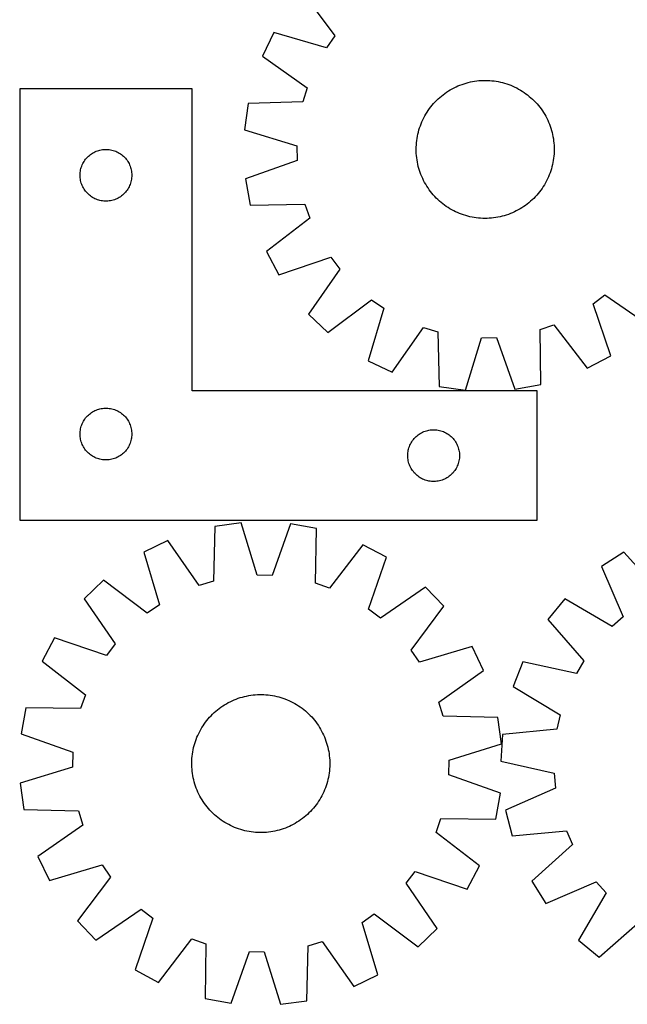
# Model space of a CAD drawing. Header units: millimetres. Extents: x 7 to 1493, y 7 to 2993.
# Tile 5 of 13: x 7 to 359, y 2113 to 2684. Entities that reach past the tile are written whole.
import ezdxf

# ---------------------------------------------------------------- set-up
doc = ezdxf.new("R2010")
doc.units = ezdxf.units.MM
doc.layers.add('CUT', color=7, linetype='CONTINUOUS', true_color=0x000000)

msp = doc.modelspace()

# ---------------------------------------------------------------- linework, layer by layer
at = {"layer": 'CUT'}
for p, q in [((170.256615, 2699.83161), (189.309099, 2674.41552)), ((153.957732, 2676.404868), (147.25452, 2662.555771)), ((184.412187, 2667.377081), (153.957732, 2676.404868)), ((189.309099, 2674.41552), (184.412187, 2667.377081)), ((147.25452, 2662.555771), (173.228513, 2644.271175)), ((269.057485, 2647.893496), (270.296023, 2648.105697)), ((270.296023, 2648.105697), (271.540616, 2648.27889)), ((271.540616, 2648.27889), (272.790035, 2648.412903)), ((272.790035, 2648.412903), (274.043046, 2648.507606)), ((274.043046, 2648.507606), (275.298414, 2648.562903)), ((275.298414, 2648.562903), (276.5549, 2648.578741)), ((276.5549, 2648.578741), (277.811263, 2648.555104)), ((277.811263, 2648.555104), (279.066264, 2648.492016)), ((279.066264, 2648.492016), (280.318663, 2648.389538)), ((280.318663, 2648.389538), (281.567226, 2648.247772)), ((281.567226, 2648.247772), (282.81072, 2648.066858)), ((282.81072, 2648.066858), (284.047918, 2647.846973)), ((106.538146, 2643.596497), (6.538146, 2643.596497)), ((6.538146, 2643.596497), (6.538146, 2393.596497)), ((106.538146, 2468.596497), (106.538146, 2643.596497)), ((173.228513, 2644.271175), (170.74627, 2636.063992)), ((254.050207, 2641.731774), (255.102606, 2642.418405)), ((255.102606, 2642.418405), (256.176054, 2643.071641)), ((256.176054, 2643.071641), (257.269491, 2643.690837)), ((257.269491, 2643.690837), (258.381837, 2644.275381)), ((258.381837, 2644.275381), (259.511996, 2644.824698)), ((259.511996, 2644.824698), (260.658851, 2645.338244)), ((260.658851, 2645.338244), (261.821271, 2645.815513)), ((261.821271, 2645.815513), (262.998109, 2646.256034)), ((262.998109, 2646.256034), (264.188204, 2646.659373)), ((264.188204, 2646.659373), (265.39038, 2647.02513)), ((265.39038, 2647.02513), (266.603452, 2647.352946)), ((266.603452, 2647.352946), (267.826223, 2647.642497)), ((267.826223, 2647.642497), (269.057485, 2647.893496)), ((284.047918, 2647.846973), (285.277598, 2647.588336)), ((285.277598, 2647.588336), (286.498547, 2647.291201)), ((286.498547, 2647.291201), (287.709561, 2646.955862)), ((287.709561, 2646.955862), (288.909444, 2646.58265)), ((288.909444, 2646.58265), (290.097013, 2646.171933)), ((290.097013, 2646.171933), (291.271094, 2645.724115)), ((291.271094, 2645.724115), (292.430529, 2645.23964)), ((292.430529, 2645.23964), (293.574175, 2644.718986)), ((293.574175, 2644.718986), (294.700902, 2644.162665)), ((294.700902, 2644.162665), (295.809599, 2643.571228)), ((295.809599, 2643.571228), (296.899171, 2642.945257)), ((296.899171, 2642.945257), (297.968544, 2642.285371)), ((297.968544, 2642.285371), (299.016661, 2641.592221)), ((247.357135, 2636.05118), (248.234405, 2636.950849)), ((248.234405, 2636.950849), (249.139502, 2637.822518)), ((249.139502, 2637.822518), (250.071532, 2638.665327)), ((250.071532, 2638.665327), (251.029575, 2639.478445)), ((251.029575, 2639.478445), (252.012686, 2640.261068)), ((252.012686, 2640.261068), (253.019895, 2641.012425)), ((253.019895, 2641.012425), (254.050207, 2641.731774)), ((299.016661, 2641.592221), (300.042488, 2640.86649)), ((300.042488, 2640.86649), (301.045014, 2640.108896)), ((301.045014, 2640.108896), (302.023248, 2639.320186)), ((302.023248, 2639.320186), (302.976226, 2638.501137)), ((302.976226, 2638.501137), (303.903007, 2637.652559)), ((303.903007, 2637.652559), (304.802675, 2636.775289)), ((304.802675, 2636.775289), (305.674344, 2635.870192)), ((138.992623, 2635.238984), (136.897095, 2619.996303)), ((170.74627, 2636.063992), (138.992623, 2635.238984)), ((242.724323, 2630.116717), (243.417474, 2631.164834)), ((243.417474, 2631.164834), (244.143204, 2632.190662)), ((244.143204, 2632.190662), (244.900798, 2633.193187)), ((244.900798, 2633.193187), (245.689509, 2634.171422)), ((245.689509, 2634.171422), (246.508557, 2635.124399)), ((246.508557, 2635.124399), (247.357135, 2636.05118)), ((305.674344, 2635.870192), (306.517154, 2634.938163)), ((306.517154, 2634.938163), (307.330271, 2633.98012)), ((307.330271, 2633.98012), (308.112895, 2632.997009)), ((308.112895, 2632.997009), (308.864252, 2631.9898)), ((308.864252, 2631.9898), (309.583601, 2630.959487)), ((309.583601, 2630.959487), (310.270232, 2629.907088)), ((239.770054, 2624.578703), (240.290709, 2625.722348)), ((240.290709, 2625.722348), (240.847029, 2626.849075)), ((240.847029, 2626.849075), (241.438467, 2627.957772)), ((241.438467, 2627.957772), (242.064437, 2629.047345)), ((242.064437, 2629.047345), (242.724323, 2630.116717)), ((310.270232, 2629.907088), (310.923468, 2628.83364)), ((310.923468, 2628.83364), (311.542664, 2627.740204)), ((311.542664, 2627.740204), (312.127208, 2626.627857)), ((312.127208, 2626.627857), (312.676524, 2625.497699)), ((312.676524, 2625.497699), (313.19007, 2624.350843)), ((136.897095, 2619.996303), (167.250081, 2610.633024)), ((237.718493, 2618.646721), (238.053832, 2619.857735)), ((238.053832, 2619.857735), (238.427044, 2621.057618)), ((238.427044, 2621.057618), (238.837762, 2622.245186)), ((238.837762, 2622.245186), (239.285579, 2623.419267)), ((239.285579, 2623.419267), (239.770054, 2624.578703)), ((313.19007, 2624.350843), (313.66734, 2623.188423)), ((313.66734, 2623.188423), (314.107861, 2622.011585)), ((314.107861, 2622.011585), (314.511199, 2620.82149)), ((314.511199, 2620.82149), (314.876957, 2619.619314)), ((314.876957, 2619.619314), (315.204773, 2618.406242)), ((236.620156, 2612.466837), (236.761922, 2613.7154)), ((236.761922, 2613.7154), (236.942837, 2614.958893)), ((236.942837, 2614.958893), (237.162721, 2616.196091)), ((237.162721, 2616.196091), (237.421358, 2617.425771)), ((237.421358, 2617.425771), (237.718493, 2618.646721)), ((315.204773, 2618.406242), (315.494323, 2617.183472)), ((315.494323, 2617.183472), (315.745323, 2615.95221)), ((315.745323, 2615.95221), (315.957524, 2614.713671)), ((315.957524, 2614.713671), (316.130716, 2613.469078)), ((52.345862, 2607.998745), (53.09283, 2608.195463)), ((53.09283, 2608.195463), (53.848935, 2608.353467)), ((53.848935, 2608.353467), (54.612171, 2608.472337)), ((54.612171, 2608.472337), (55.380514, 2608.55176)), ((55.380514, 2608.55176), (56.151927, 2608.591524)), ((56.151927, 2608.591524), (56.924365, 2608.591524)), ((56.924365, 2608.591524), (57.695778, 2608.55176)), ((57.695778, 2608.55176), (58.464121, 2608.472337)), ((58.464121, 2608.472337), (59.227357, 2608.353467)), ((59.227357, 2608.353467), (59.983462, 2608.195463)), ((59.983462, 2608.195463), (60.730431, 2607.998745)), ((167.250081, 2610.633024), (167.425487, 2602.060474)), ((236.430953, 2608.703073), (236.45459, 2609.959436)), ((236.446791, 2607.446588), (236.430953, 2608.703073)), ((236.45459, 2609.959436), (236.517678, 2611.214437)), ((236.517678, 2611.214437), (236.620156, 2612.466837)), ((316.130716, 2613.469078), (316.26473, 2612.21966)), ((316.26473, 2612.21966), (316.359432, 2610.966648)), ((316.359432, 2610.966648), (316.41473, 2609.71128)), ((316.430568, 2608.454794), (316.406931, 2607.198431)), ((316.41473, 2609.71128), (316.430568, 2608.454794)), ((44.312721, 2602.287814), (44.776349, 2602.90564)), ((44.776349, 2602.90564), (45.271167, 2603.498779)), ((45.271167, 2603.498779), (45.795863, 2604.06566)), ((45.795863, 2604.06566), (46.349046, 2604.604778)), ((46.349046, 2604.604778), (46.929248, 2605.114704)), ((46.929248, 2605.114704), (47.534932, 2605.594086)), ((47.534932, 2605.594086), (48.16449, 2606.041653)), ((48.16449, 2606.041653), (48.816254, 2606.456217)), ((48.816254, 2606.456217), (49.488495, 2606.836679)), ((49.488495, 2606.836679), (50.17943, 2607.182031)), ((50.17943, 2607.182031), (50.887228, 2607.491357)), ((50.887228, 2607.491357), (51.61001, 2607.763836)), ((51.61001, 2607.763836), (52.345862, 2607.998745)), ((60.730431, 2607.998745), (61.466282, 2607.763836)), ((61.466282, 2607.763836), (62.189064, 2607.491357)), ((62.189064, 2607.491357), (62.896862, 2607.182031)), ((62.896862, 2607.182031), (63.587797, 2606.836679)), ((63.587797, 2606.836679), (64.260038, 2606.456217)), ((64.260038, 2606.456217), (64.911802, 2606.041653)), ((64.911802, 2606.041653), (65.54136, 2605.594086)), ((65.54136, 2605.594086), (66.147044, 2605.114704)), ((66.147044, 2605.114704), (66.727246, 2604.604778)), ((66.727246, 2604.604778), (67.280429, 2604.06566)), ((67.280429, 2604.06566), (67.805125, 2603.498779)), ((67.805125, 2603.498779), (68.299943, 2602.90564)), ((68.299943, 2602.90564), (68.763571, 2602.287814)), ((236.502089, 2606.19122), (236.446791, 2607.446588)), ((236.596791, 2604.938208), (236.502089, 2606.19122)), ((236.730805, 2603.688789), (236.596791, 2604.938208)), ((236.903997, 2602.444197), (236.730805, 2603.688789)), ((237.116198, 2601.205658), (236.903997, 2602.444197)), ((316.099599, 2603.442468), (315.918684, 2602.198974)), ((316.241365, 2604.691031), (316.099599, 2603.442468)), ((316.343843, 2605.943431), (316.241365, 2604.691031)), ((316.406931, 2607.198431), (316.343843, 2605.943431)), ((41.716828, 2595.904856), (41.855311, 2596.664778)), ((41.855311, 2596.664778), (42.03273, 2597.416564)), ((42.03273, 2597.416564), (42.248615, 2598.15822)), ((42.248615, 2598.15822), (42.502394, 2598.887779)), ((42.502394, 2598.887779), (42.793393, 2599.603306)), ((42.793393, 2599.603306), (43.12084, 2600.302904)), ((43.12084, 2600.302904), (43.483867, 2600.984718)), ((43.483867, 2600.984718), (43.881513, 2601.64694)), ((43.881513, 2601.64694), (44.312721, 2602.287814)), ((68.763571, 2602.287814), (69.194779, 2601.64694)), ((69.194779, 2601.64694), (69.592425, 2600.984718)), ((69.592425, 2600.984718), (69.955452, 2600.302904)), ((69.955452, 2600.302904), (70.2829, 2599.603306)), ((70.2829, 2599.603306), (70.573898, 2598.887779)), ((70.573898, 2598.887779), (70.827677, 2598.15822)), ((70.827677, 2598.15822), (71.043562, 2597.416564)), ((71.043562, 2597.416564), (71.220981, 2596.664778)), ((71.220981, 2596.664778), (71.359465, 2595.904856)), ((167.425487, 2602.060474), (137.480915, 2591.463428)), ((237.367198, 2599.974396), (237.116198, 2601.205658)), ((237.656748, 2598.751626), (237.367198, 2599.974396)), ((237.984564, 2597.538554), (237.656748, 2598.751626)), ((238.350322, 2596.336377), (237.984564, 2597.538554)), ((314.807689, 2597.300133), (314.434477, 2596.10025)), ((315.143028, 2598.511147), (314.807689, 2597.300133)), ((315.440163, 2599.732096), (315.143028, 2598.511147)), ((315.6988, 2600.961777), (315.440163, 2599.732096)), ((315.918684, 2602.198974), (315.6988, 2600.961777)), ((41.538146, 2593.596497), (41.558035, 2594.368679)), ((41.558035, 2592.824316), (41.538146, 2593.596497)), ((41.558035, 2594.368679), (41.617648, 2595.138812)), ((41.617648, 2592.054182), (41.558035, 2592.824316)), ((41.617648, 2595.138812), (41.716828, 2595.904856)), ((41.716828, 2591.288139), (41.617648, 2592.054182)), ((41.855311, 2590.528216), (41.716828, 2591.288139)), ((71.359465, 2591.288139), (71.220981, 2590.528216)), ((71.359465, 2595.904856), (71.458644, 2595.138812)), ((71.458644, 2592.054182), (71.359465, 2591.288139)), ((71.458644, 2595.138812), (71.518257, 2594.368679)), ((71.518257, 2592.824316), (71.458644, 2592.054182)), ((71.518257, 2594.368679), (71.538146, 2593.596497)), ((71.538146, 2593.596497), (71.518257, 2592.824316)), ((137.480915, 2591.463428), (140.198198, 2576.319224)), ((238.75366, 2595.146283), (238.350322, 2596.336377)), ((239.194181, 2593.969445), (238.75366, 2595.146283)), ((239.671451, 2592.807024), (239.194181, 2593.969445)), ((240.184997, 2591.660169), (239.671451, 2592.807024)), ((240.734313, 2590.53001), (240.184997, 2591.660169)), ((312.570812, 2591.435519), (312.014492, 2590.308792)), ((313.091467, 2592.579165), (312.570812, 2591.435519)), ((313.575942, 2593.738601), (313.091467, 2592.579165)), ((314.023759, 2594.912682), (313.575942, 2593.738601)), ((314.434477, 2596.10025), (314.023759, 2594.912682)), ((42.03273, 2589.77643), (41.855311, 2590.528216)), ((42.248615, 2589.034775), (42.03273, 2589.77643)), ((42.502394, 2588.305216), (42.248615, 2589.034775)), ((42.793393, 2587.589689), (42.502394, 2588.305216)), ((43.12084, 2586.89009), (42.793393, 2587.589689)), ((43.483867, 2586.208276), (43.12084, 2586.89009)), ((43.881513, 2585.546054), (43.483867, 2586.208276)), ((44.312721, 2584.905181), (43.881513, 2585.546054)), ((69.194779, 2585.546054), (68.763571, 2584.905181)), ((69.592425, 2586.208276), (69.194779, 2585.546054)), ((69.955452, 2586.89009), (69.592425, 2586.208276)), ((70.2829, 2587.589689), (69.955452, 2586.89009)), ((70.573898, 2588.305216), (70.2829, 2587.589689)), ((70.827677, 2589.034775), (70.573898, 2588.305216)), ((71.043562, 2589.77643), (70.827677, 2589.034775)), ((71.220981, 2590.528216), (71.043562, 2589.77643)), ((241.318857, 2589.417664), (240.734313, 2590.53001)), ((241.938053, 2588.324227), (241.318857, 2589.417664)), ((242.591289, 2587.25078), (241.938053, 2588.324227)), ((243.27792, 2586.19838), (242.591289, 2587.25078)), ((243.997269, 2585.168068), (243.27792, 2586.19838)), ((309.444047, 2585.993034), (308.718317, 2584.967206)), ((310.137198, 2587.041151), (309.444047, 2585.993034)), ((310.797084, 2588.110523), (310.137198, 2587.041151)), ((311.423054, 2589.200095), (310.797084, 2588.110523)), ((312.014492, 2590.308792), (311.423054, 2589.200095)), ((44.776349, 2584.287355), (44.312721, 2584.905181)), ((45.271167, 2583.694215), (44.776349, 2584.287355)), ((45.795863, 2583.127335), (45.271167, 2583.694215)), ((46.349046, 2582.588217), (45.795863, 2583.127335)), ((46.929248, 2582.078291), (46.349046, 2582.588217)), ((47.534932, 2581.598909), (46.929248, 2582.078291)), ((48.16449, 2581.151342), (47.534932, 2581.598909)), ((48.816254, 2580.736778), (48.16449, 2581.151342)), ((49.488495, 2580.356315), (48.816254, 2580.736778)), ((50.17943, 2580.010963), (49.488495, 2580.356315)), ((50.887228, 2579.701638), (50.17943, 2580.010963)), ((51.61001, 2579.429159), (50.887228, 2579.701638)), ((62.189064, 2579.701638), (61.466282, 2579.429159)), ((62.896862, 2580.010963), (62.189064, 2579.701638)), ((63.587797, 2580.356315), (62.896862, 2580.010963)), ((64.260038, 2580.736778), (63.587797, 2580.356315)), ((64.911802, 2581.151342), (64.260038, 2580.736778)), ((65.54136, 2581.598909), (64.911802, 2581.151342)), ((66.147044, 2582.078291), (65.54136, 2581.598909)), ((66.727246, 2582.588217), (66.147044, 2582.078291)), ((67.280429, 2583.127335), (66.727246, 2582.588217)), ((67.805125, 2583.694215), (67.280429, 2583.127335)), ((68.299943, 2584.287355), (67.805125, 2583.694215)), ((68.763571, 2584.905181), (68.299943, 2584.287355)), ((244.748626, 2584.160859), (243.997269, 2585.168068)), ((245.53125, 2583.177748), (244.748626, 2584.160859)), ((246.344367, 2582.219705), (245.53125, 2583.177748)), ((247.187176, 2581.287675), (246.344367, 2582.219705)), ((248.058846, 2580.382579), (247.187176, 2581.287675)), ((248.958514, 2579.505309), (248.058846, 2580.382579)), ((249.885295, 2578.65673), (248.958514, 2579.505309)), ((304.627116, 2580.207019), (303.722019, 2579.33535)), ((305.504386, 2581.106688), (304.627116, 2580.207019)), ((306.352964, 2582.033468), (305.504386, 2581.106688)), ((307.172012, 2582.986446), (306.352964, 2582.033468)), ((307.960723, 2583.96468), (307.172012, 2582.986446)), ((308.718317, 2584.967206), (307.960723, 2583.96468)), ((52.345862, 2579.194249), (51.61001, 2579.429159)), ((53.09283, 2578.997532), (52.345862, 2579.194249)), ((53.848935, 2578.839528), (53.09283, 2578.997532)), ((54.612171, 2578.720657), (53.848935, 2578.839528)), ((55.380514, 2578.641234), (54.612171, 2578.720657)), ((56.151927, 2578.60147), (55.380514, 2578.641234)), ((56.924365, 2578.60147), (56.151927, 2578.60147)), ((57.695778, 2578.641234), (56.924365, 2578.60147)), ((58.464121, 2578.720657), (57.695778, 2578.641234)), ((59.227357, 2578.839528), (58.464121, 2578.720657)), ((59.983462, 2578.997532), (59.227357, 2578.839528)), ((60.730431, 2579.194249), (59.983462, 2578.997532)), ((61.466282, 2579.429159), (60.730431, 2579.194249)), ((140.198198, 2576.319224), (171.959015, 2576.793804)), ((171.959015, 2576.793804), (174.774899, 2568.695028)), ((250.838273, 2577.837682), (249.885295, 2578.65673)), ((251.816507, 2577.048972), (250.838273, 2577.837682)), ((252.819033, 2576.291377), (251.816507, 2577.048972)), ((253.84486, 2575.565647), (252.819033, 2576.291377)), ((254.892977, 2574.872497), (253.84486, 2575.565647)), ((255.96235, 2574.212611), (254.892977, 2574.872497)), ((257.051922, 2573.58664), (255.96235, 2574.212611)), ((296.685467, 2574.086226), (295.59203, 2573.467031)), ((297.758915, 2574.739462), (296.685467, 2574.086226)), ((298.811314, 2575.426093), (297.758915, 2574.739462)), ((299.841626, 2576.145443), (298.811314, 2575.426093)), ((300.848835, 2576.8968), (299.841626, 2576.145443)), ((301.831946, 2577.679423), (300.848835, 2576.8968)), ((302.789989, 2578.492541), (301.831946, 2577.679423)), ((303.722019, 2579.33535), (302.789989, 2578.492541)), ((174.774899, 2568.695028), (149.570587, 2549.363257)), ((258.160619, 2572.995203), (257.051922, 2573.58664)), ((259.287346, 2572.438882), (258.160619, 2572.995203)), ((260.430992, 2571.918227), (259.287346, 2572.438882)), ((261.590427, 2571.433752), (260.430992, 2571.918227)), ((262.764508, 2570.985935), (261.590427, 2571.433752)), ((263.952077, 2570.575218), (262.764508, 2570.985935)), ((265.15196, 2570.202005), (263.952077, 2570.575218)), ((266.362973, 2569.866666), (265.15196, 2570.202005)), ((267.583923, 2569.569532), (266.362973, 2569.866666)), ((268.813603, 2569.310894), (267.583923, 2569.569532)), ((270.050801, 2569.09101), (268.813603, 2569.310894)), ((271.294295, 2568.910096), (270.050801, 2569.09101)), ((272.542858, 2568.76833), (271.294295, 2568.910096)), ((273.795257, 2568.665852), (272.542858, 2568.76833)), ((275.050258, 2568.602763), (273.795257, 2568.665852)), ((276.306621, 2568.579126), (275.050258, 2568.602763)), ((277.563107, 2568.594965), (276.306621, 2568.579126)), ((278.818475, 2568.650262), (277.563107, 2568.594965)), ((280.071486, 2568.744964), (278.818475, 2568.650262)), ((281.320905, 2568.878978), (280.071486, 2568.744964)), ((282.565498, 2569.052171), (281.320905, 2568.878978)), ((283.804036, 2569.264372), (282.565498, 2569.052171)), ((285.035298, 2569.515371), (283.804036, 2569.264372)), ((286.258069, 2569.804922), (285.035298, 2569.515371)), ((287.471141, 2570.132738), (286.258069, 2569.804922)), ((288.673317, 2570.498495), (287.471141, 2570.132738)), ((289.863412, 2570.901834), (288.673317, 2570.498495)), ((291.04025, 2571.342355), (289.863412, 2570.901834)), ((292.20267, 2571.819624), (291.04025, 2571.342355)), ((293.349525, 2572.33317), (292.20267, 2571.819624)), ((294.479684, 2572.882486), (293.349525, 2572.33317)), ((295.59203, 2573.467031), (294.479684, 2572.882486)), ((149.570587, 2549.363257), (156.834693, 2535.799949)), ((156.834693, 2535.799949), (186.894372, 2546.065934)), ((186.894372, 2546.065934), (192.075096, 2539.233697)), ((192.075096, 2539.233697), (174.078216, 2513.059529)), ((338.94376, 2519.042545), (345.775997, 2524.223269)), ((345.775997, 2524.223269), (371.950166, 2506.22639)), ((185.178084, 2502.404789), (210.594174, 2521.457273)), ((210.594174, 2521.457273), (217.632613, 2516.560361)), ((349.209745, 2488.982866), (338.94376, 2519.042545)), ((174.078216, 2513.059529), (185.178084, 2502.404789)), ((217.632613, 2516.560361), (208.604826, 2486.105906)), ((222.453923, 2479.402694), (240.73852, 2505.376686)), ((240.73852, 2505.376686), (248.945702, 2502.894443)), ((308.21589, 2504.107189), (316.314666, 2506.923073)), ((316.314666, 2506.923073), (335.646438, 2481.71876)), ((248.945702, 2502.894443), (249.770711, 2471.140796)), ((308.690471, 2472.346371), (308.21589, 2504.107189)), ((265.013391, 2469.045269), (274.376671, 2499.398255)), ((274.376671, 2499.398255), (282.94922, 2499.57366)), ((282.94922, 2499.57366), (293.546267, 2469.629089)), ((335.646438, 2481.71876), (349.209745, 2488.982866)), ((208.604826, 2486.105906), (222.453923, 2479.402694)), ((249.770711, 2471.140796), (265.013391, 2469.045269)), ((293.546267, 2469.629089), (308.690471, 2472.346371)), ((306.538146, 2468.596497), (106.538146, 2468.596497)), ((306.538146, 2393.596497), (306.538146, 2468.596497)), ((45.271167, 2453.498779), (45.795863, 2454.06566)), ((45.795863, 2454.06566), (46.349046, 2454.604778)), ((46.349046, 2454.604778), (46.929248, 2455.114704)), ((46.929248, 2455.114704), (47.534932, 2455.594086)), ((47.534932, 2455.594086), (48.16449, 2456.041653)), ((48.16449, 2456.041653), (48.816254, 2456.456217)), ((48.816254, 2456.456217), (49.488495, 2456.836679)), ((49.488495, 2456.836679), (50.17943, 2457.182031)), ((50.17943, 2457.182031), (50.887228, 2457.491357)), ((50.887228, 2457.491357), (51.61001, 2457.763836)), ((51.61001, 2457.763836), (52.345862, 2457.998745)), ((52.345862, 2457.998745), (53.09283, 2458.195463)), ((53.09283, 2458.195463), (53.848935, 2458.353467)), ((53.848935, 2458.353467), (54.612171, 2458.472337)), ((54.612171, 2458.472337), (55.380514, 2458.55176)), ((55.380514, 2458.55176), (56.151927, 2458.591524)), ((56.151927, 2458.591524), (56.924365, 2458.591524)), ((56.924365, 2458.591524), (57.695778, 2458.55176)), ((57.695778, 2458.55176), (58.464121, 2458.472337)), ((58.464121, 2458.472337), (59.227357, 2458.353467)), ((59.227357, 2458.353467), (59.983462, 2458.195463)), ((59.983462, 2458.195463), (60.730431, 2457.998745)), ((60.730431, 2457.998745), (61.466282, 2457.763836)), ((61.466282, 2457.763836), (62.189064, 2457.491357)), ((62.189064, 2457.491357), (62.896862, 2457.182031)), ((62.896862, 2457.182031), (63.587797, 2456.836679)), ((63.587797, 2456.836679), (64.260038, 2456.456217)), ((64.260038, 2456.456217), (64.911802, 2456.041653)), ((64.911802, 2456.041653), (65.54136, 2455.594086)), ((65.54136, 2455.594086), (66.147044, 2455.114704)), ((66.147044, 2455.114704), (66.727246, 2454.604778)), ((66.727246, 2454.604778), (67.280429, 2454.06566)), ((67.280429, 2454.06566), (67.805125, 2453.498779)), ((42.248615, 2448.15822), (42.502394, 2448.887779)), ((42.502394, 2448.887779), (42.793393, 2449.603306)), ((42.793393, 2449.603306), (43.12084, 2450.302904)), ((43.12084, 2450.302904), (43.483867, 2450.984718)), ((43.483867, 2450.984718), (43.881513, 2451.64694)), ((43.881513, 2451.64694), (44.312721, 2452.287814)), ((44.312721, 2452.287814), (44.776349, 2452.90564)), ((44.776349, 2452.90564), (45.271167, 2453.498779)), ((67.805125, 2453.498779), (68.299943, 2452.90564)), ((68.299943, 2452.90564), (68.763571, 2452.287814)), ((68.763571, 2452.287814), (69.194779, 2451.64694)), ((69.194779, 2451.64694), (69.592425, 2450.984718)), ((69.592425, 2450.984718), (69.955452, 2450.302904)), ((69.955452, 2450.302904), (70.2829, 2449.603306)), ((70.2829, 2449.603306), (70.573898, 2448.887779)), ((70.573898, 2448.887779), (70.827677, 2448.15822)), ((41.538146, 2443.596497), (41.558035, 2444.368679)), ((41.558035, 2442.824316), (41.538146, 2443.596497)), ((41.558035, 2444.368679), (41.617648, 2445.138812)), ((41.617648, 2442.054182), (41.558035, 2442.824316)), ((41.617648, 2445.138812), (41.716828, 2445.904856)), ((41.716828, 2445.904856), (41.855311, 2446.664778)), ((41.855311, 2446.664778), (42.03273, 2447.416564)), ((42.03273, 2447.416564), (42.248615, 2448.15822)), ((70.827677, 2448.15822), (71.043562, 2447.416564)), ((71.043562, 2447.416564), (71.220981, 2446.664778)), ((71.220981, 2446.664778), (71.359465, 2445.904856)), ((71.359465, 2445.904856), (71.458644, 2445.138812)), ((71.458644, 2445.138812), (71.518257, 2444.368679)), ((71.518257, 2442.824316), (71.458644, 2442.054182)), ((71.518257, 2444.368679), (71.538146, 2443.596497)), ((71.538146, 2443.596497), (71.518257, 2442.824316)), ((236.349046, 2442.104778), (236.929248, 2442.614704)), ((236.929248, 2442.614704), (237.534932, 2443.094086)), ((237.534932, 2443.094086), (238.16449, 2443.541653)), ((238.16449, 2443.541653), (238.816254, 2443.956217)), ((238.816254, 2443.956217), (239.488495, 2444.336679)), ((239.488495, 2444.336679), (240.17943, 2444.682031)), ((240.17943, 2444.682031), (240.887228, 2444.991357)), ((240.887228, 2444.991357), (241.61001, 2445.263836)), ((241.61001, 2445.263836), (242.345862, 2445.498745)), ((242.345862, 2445.498745), (243.09283, 2445.695463)), ((243.09283, 2445.695463), (243.848935, 2445.853467)), ((243.848935, 2445.853467), (244.612171, 2445.972337)), ((244.612171, 2445.972337), (245.380514, 2446.05176)), ((245.380514, 2446.05176), (246.151927, 2446.091524)), ((246.151927, 2446.091524), (246.924365, 2446.091524)), ((246.924365, 2446.091524), (247.695778, 2446.05176)), ((247.695778, 2446.05176), (248.464121, 2445.972337)), ((248.464121, 2445.972337), (249.227357, 2445.853467)), ((249.227357, 2445.853467), (249.983462, 2445.695463)), ((249.983462, 2445.695463), (250.730431, 2445.498745)), ((250.730431, 2445.498745), (251.466282, 2445.263836)), ((251.466282, 2445.263836), (252.189064, 2444.991357)), ((252.189064, 2444.991357), (252.896862, 2444.682031)), ((252.896862, 2444.682031), (253.587797, 2444.336679)), ((253.587797, 2444.336679), (254.260038, 2443.956217)), ((254.260038, 2443.956217), (254.911802, 2443.541653)), ((254.911802, 2443.541653), (255.54136, 2443.094086)), ((255.54136, 2443.094086), (256.147044, 2442.614704)), ((256.147044, 2442.614704), (256.727246, 2442.104778)), ((41.716828, 2441.288139), (41.617648, 2442.054182)), ((41.855311, 2440.528216), (41.716828, 2441.288139)), ((42.03273, 2439.77643), (41.855311, 2440.528216)), ((42.248615, 2439.034775), (42.03273, 2439.77643)), ((42.502394, 2438.305216), (42.248615, 2439.034775)), ((42.793393, 2437.589689), (42.502394, 2438.305216)), ((43.12084, 2436.89009), (42.793393, 2437.589689)), ((43.483867, 2436.208276), (43.12084, 2436.89009)), ((69.955452, 2436.89009), (69.592425, 2436.208276)), ((70.2829, 2437.589689), (69.955452, 2436.89009)), ((70.573898, 2438.305216), (70.2829, 2437.589689)), ((70.827677, 2439.034775), (70.573898, 2438.305216)), ((71.043562, 2439.77643), (70.827677, 2439.034775)), ((71.220981, 2440.528216), (71.043562, 2439.77643)), ((71.359465, 2441.288139), (71.220981, 2440.528216)), ((71.458644, 2442.054182), (71.359465, 2441.288139)), ((232.502394, 2436.387779), (232.793393, 2437.103306)), ((232.793393, 2437.103306), (233.12084, 2437.802904)), ((233.12084, 2437.802904), (233.483867, 2438.484718)), ((233.483867, 2438.484718), (233.881513, 2439.14694)), ((233.881513, 2439.14694), (234.312721, 2439.787814)), ((234.312721, 2439.787814), (234.776349, 2440.40564)), ((234.776349, 2440.40564), (235.271167, 2440.998779)), ((235.271167, 2440.998779), (235.795863, 2441.56566)), ((235.795863, 2441.56566), (236.349046, 2442.104778)), ((256.727246, 2442.104778), (257.280429, 2441.56566)), ((257.280429, 2441.56566), (257.805125, 2440.998779)), ((257.805125, 2440.998779), (258.299943, 2440.40564)), ((258.299943, 2440.40564), (258.763571, 2439.787814)), ((258.763571, 2439.787814), (259.194779, 2439.14694)), ((259.194779, 2439.14694), (259.592425, 2438.484718)), ((259.592425, 2438.484718), (259.955452, 2437.802904)), ((259.955452, 2437.802904), (260.2829, 2437.103306)), ((260.2829, 2437.103306), (260.573898, 2436.387779)), ((43.881513, 2435.546054), (43.483867, 2436.208276)), ((44.312721, 2434.905181), (43.881513, 2435.546054)), ((44.776349, 2434.287355), (44.312721, 2434.905181)), ((45.271167, 2433.694215), (44.776349, 2434.287355)), ((45.795863, 2433.127335), (45.271167, 2433.694215)), ((46.349046, 2432.588217), (45.795863, 2433.127335)), ((46.929248, 2432.078291), (46.349046, 2432.588217)), ((47.534932, 2431.598909), (46.929248, 2432.078291)), ((48.16449, 2431.151342), (47.534932, 2431.598909)), ((48.816254, 2430.736778), (48.16449, 2431.151342)), ((64.911802, 2431.151342), (64.260038, 2430.736778)), ((65.54136, 2431.598909), (64.911802, 2431.151342)), ((66.147044, 2432.078291), (65.54136, 2431.598909)), ((66.727246, 2432.588217), (66.147044, 2432.078291)), ((67.280429, 2433.127335), (66.727246, 2432.588217)), ((67.805125, 2433.694215), (67.280429, 2433.127335)), ((68.299943, 2434.287355), (67.805125, 2433.694215)), ((68.763571, 2434.905181), (68.299943, 2434.287355)), ((69.194779, 2435.546054), (68.763571, 2434.905181)), ((69.592425, 2436.208276), (69.194779, 2435.546054)), ((231.538146, 2431.096497), (231.558035, 2431.868679)), ((231.558035, 2430.324316), (231.538146, 2431.096497)), ((231.558035, 2431.868679), (231.617648, 2432.638812)), ((231.617648, 2432.638812), (231.716828, 2433.404856)), ((231.716828, 2433.404856), (231.855311, 2434.164778)), ((231.855311, 2434.164778), (232.03273, 2434.916564)), ((232.03273, 2434.916564), (232.248615, 2435.65822)), ((232.248615, 2435.65822), (232.502394, 2436.387779)), ((260.573898, 2436.387779), (260.827677, 2435.65822)), ((260.827677, 2435.65822), (261.043562, 2434.916564)), ((261.043562, 2434.916564), (261.220981, 2434.164778)), ((261.220981, 2434.164778), (261.359465, 2433.404856)), ((261.359465, 2433.404856), (261.458644, 2432.638812)), ((261.458644, 2432.638812), (261.518257, 2431.868679)), ((261.518257, 2431.868679), (261.538146, 2431.096497)), ((261.538146, 2431.096497), (261.518257, 2430.324316)), ((49.488495, 2430.356315), (48.816254, 2430.736778)), ((50.17943, 2430.010963), (49.488495, 2430.356315)), ((50.887228, 2429.701638), (50.17943, 2430.010963)), ((51.61001, 2429.429159), (50.887228, 2429.701638)), ((52.345862, 2429.194249), (51.61001, 2429.429159)), ((53.09283, 2428.997532), (52.345862, 2429.194249)), ((53.848935, 2428.839528), (53.09283, 2428.997532)), ((54.612171, 2428.720657), (53.848935, 2428.839528)), ((55.380514, 2428.641234), (54.612171, 2428.720657)), ((56.151927, 2428.60147), (55.380514, 2428.641234)), ((56.924365, 2428.60147), (56.151927, 2428.60147)), ((57.695778, 2428.641234), (56.924365, 2428.60147)), ((58.464121, 2428.720657), (57.695778, 2428.641234)), ((59.227357, 2428.839528), (58.464121, 2428.720657)), ((59.983462, 2428.997532), (59.227357, 2428.839528)), ((60.730431, 2429.194249), (59.983462, 2428.997532)), ((61.466282, 2429.429159), (60.730431, 2429.194249)), ((62.189064, 2429.701638), (61.466282, 2429.429159)), ((62.896862, 2430.010963), (62.189064, 2429.701638)), ((63.587797, 2430.356315), (62.896862, 2430.010963)), ((64.260038, 2430.736778), (63.587797, 2430.356315)), ((231.617648, 2429.554182), (231.558035, 2430.324316)), ((231.716828, 2428.788139), (231.617648, 2429.554182)), ((231.855311, 2428.028216), (231.716828, 2428.788139)), ((232.03273, 2427.27643), (231.855311, 2428.028216)), ((232.248615, 2426.534775), (232.03273, 2427.27643)), ((232.502394, 2425.805216), (232.248615, 2426.534775)), ((232.793393, 2425.089689), (232.502394, 2425.805216)), ((260.573898, 2425.805216), (260.2829, 2425.089689)), ((260.827677, 2426.534775), (260.573898, 2425.805216)), ((261.043562, 2427.27643), (260.827677, 2426.534775)), ((261.220981, 2428.028216), (261.043562, 2427.27643)), ((261.359465, 2428.788139), (261.220981, 2428.028216)), ((261.458644, 2429.554182), (261.359465, 2428.788139)), ((261.518257, 2430.324316), (261.458644, 2429.554182)), ((233.12084, 2424.39009), (232.793393, 2425.089689)), ((233.483867, 2423.708276), (233.12084, 2424.39009)), ((233.881513, 2423.046054), (233.483867, 2423.708276)), ((234.312721, 2422.405181), (233.881513, 2423.046054)), ((234.776349, 2421.787355), (234.312721, 2422.405181)), ((235.271167, 2421.194215), (234.776349, 2421.787355)), ((235.795863, 2420.627335), (235.271167, 2421.194215)), ((236.349046, 2420.088217), (235.795863, 2420.627335)), ((236.929248, 2419.578291), (236.349046, 2420.088217)), ((256.727246, 2420.088217), (256.147044, 2419.578291)), ((257.280429, 2420.627335), (256.727246, 2420.088217)), ((257.805125, 2421.194215), (257.280429, 2420.627335)), ((258.299943, 2421.787355), (257.805125, 2421.194215)), ((258.763571, 2422.405181), (258.299943, 2421.787355)), ((259.194779, 2423.046054), (258.763571, 2422.405181)), ((259.592425, 2423.708276), (259.194779, 2423.046054)), ((259.955452, 2424.39009), (259.592425, 2423.708276)), ((260.2829, 2425.089689), (259.955452, 2424.39009)), ((237.534932, 2419.098909), (236.929248, 2419.578291)), ((238.16449, 2418.651342), (237.534932, 2419.098909)), ((238.816254, 2418.236778), (238.16449, 2418.651342)), ((239.488495, 2417.856315), (238.816254, 2418.236778)), ((240.17943, 2417.510963), (239.488495, 2417.856315)), ((240.887228, 2417.201638), (240.17943, 2417.510963)), ((241.61001, 2416.929159), (240.887228, 2417.201638)), ((242.345862, 2416.694249), (241.61001, 2416.929159)), ((243.09283, 2416.497532), (242.345862, 2416.694249)), ((243.848935, 2416.339528), (243.09283, 2416.497532)), ((244.612171, 2416.220657), (243.848935, 2416.339528)), ((245.380514, 2416.141234), (244.612171, 2416.220657)), ((246.151927, 2416.10147), (245.380514, 2416.141234)), ((246.924365, 2416.10147), (246.151927, 2416.10147)), ((247.695778, 2416.141234), (246.924365, 2416.10147)), ((248.464121, 2416.220657), (247.695778, 2416.141234)), ((249.227357, 2416.339528), (248.464121, 2416.220657)), ((249.983462, 2416.497532), (249.227357, 2416.339528)), ((250.730431, 2416.694249), (249.983462, 2416.497532)), ((251.466282, 2416.929159), (250.730431, 2416.694249)), ((252.189064, 2417.201638), (251.466282, 2416.929159)), ((252.896862, 2417.510963), (252.189064, 2417.201638)), ((253.587797, 2417.856315), (252.896862, 2417.510963)), ((254.260038, 2418.236778), (253.587797, 2417.856315)), ((254.911802, 2418.651342), (254.260038, 2418.236778)), ((255.54136, 2419.098909), (254.911802, 2418.651342)), ((256.147044, 2419.578291), (255.54136, 2419.098909)), ((6.538146, 2393.596497), (306.538146, 2393.596497)), ((134.947917, 2392.142595), (119.704598, 2390.051717)), ((144.301938, 2361.786754), (134.947917, 2392.142595)), ((163.480613, 2391.550072), (152.874434, 2361.608734)), ((178.623988, 2388.828171), (163.480613, 2391.550072)), ((119.704598, 2390.051717), (118.869904, 2358.298323)), ((178.13972, 2357.067499), (178.623988, 2388.828171)), ((92.385292, 2381.798151), (78.534151, 2375.099164)), ((110.661965, 2355.818583), (92.385292, 2381.798151)), ((78.534151, 2375.099164), (87.552648, 2344.641957)), ((205.577095, 2379.44756), (186.237636, 2354.249145)), ((219.138186, 2372.179318), (205.577095, 2379.44756)), ((356.889207, 2375.147687), (343.909139, 2366.886428)), ((378.057518, 2351.464838), (356.889207, 2375.147687)), ((208.863033, 2342.122771), (219.138186, 2372.179318)), ((343.909139, 2366.886428), (356.401505, 2337.68171)), ((55.102439, 2358.807427), (43.999322, 2348.156073)), ((80.512716, 2339.747192), (55.102439, 2358.807427)), ((118.869904, 2358.298323), (110.661965, 2355.818583)), ((152.874434, 2361.608734), (144.301938, 2361.786754)), ((186.237636, 2354.249145), (178.13972, 2357.067499)), ((241.873346, 2354.928859), (215.69369, 2336.939963)), ((252.5247, 2343.825742), (241.873346, 2354.928859)), ((43.999322, 2348.156073), (61.988217, 2321.976417)), ((322.526561, 2347.985339), (312.734652, 2336.117354)), ((349.977224, 2332.002979), (322.526561, 2347.985339)), ((87.552648, 2344.641957), (80.512716, 2339.747192)), ((215.69369, 2336.939963), (208.863033, 2342.122771)), ((233.464465, 2318.415464), (252.5247, 2343.825742)), ((312.734652, 2336.117354), (333.640353, 2312.20237)), ((356.401505, 2337.68171), (349.977224, 2332.002979)), ((26.748863, 2325.420913), (19.48062, 2311.859822)), ((56.805409, 2315.14576), (26.748863, 2325.420913)), ((61.988217, 2321.976417), (56.805409, 2315.14576)), ((238.35923, 2311.375532), (233.464465, 2318.415464)), ((268.816437, 2320.39403), (238.35923, 2311.375532)), ((275.515424, 2306.542889), (268.816437, 2320.39403)), ((19.48062, 2311.859822), (44.679035, 2292.520364)), ((298.23937, 2311.53377), (292.59412, 2297.220779)), ((329.285323, 2304.816364), (298.23937, 2311.53377)), ((333.640353, 2312.20237), (329.285323, 2304.816364)), ((249.535856, 2288.266215), (275.515424, 2306.542889)), ((292.59412, 2297.220779), (319.866759, 2280.936495)), ((44.679035, 2292.520364), (41.860681, 2284.422447)), ((127.506679, 2287.903561), (128.624704, 2288.47717)), ((128.624704, 2288.47717), (129.760195, 2289.015378)), ((129.760195, 2289.015378), (130.912031, 2289.517653)), ((130.912031, 2289.517653), (132.079075, 2289.983501)), ((132.079075, 2289.983501), (133.260177, 2290.412461)), ((133.260177, 2290.412461), (134.454169, 2290.80411)), ((134.454169, 2290.80411), (135.659874, 2291.158062)), ((135.659874, 2291.158062), (136.876102, 2291.473967)), ((136.876102, 2291.473967), (138.101653, 2291.751513)), ((138.101653, 2291.751513), (139.335317, 2291.990427)), ((139.335317, 2291.990427), (140.575877, 2292.190473)), ((140.575877, 2292.190473), (141.822108, 2292.351453)), ((141.822108, 2292.351453), (143.072781, 2292.473208)), ((143.072781, 2292.473208), (144.326661, 2292.555619)), ((144.326661, 2292.555619), (145.582511, 2292.598604)), ((145.582511, 2292.598604), (146.839092, 2292.602121)), ((146.839092, 2292.602121), (148.095162, 2292.566165)), ((148.095162, 2292.566165), (149.349484, 2292.490774)), ((149.349484, 2292.490774), (150.600819, 2292.37602)), ((150.600819, 2292.37602), (151.847931, 2292.222017)), ((151.847931, 2292.222017), (153.089591, 2292.028918)), ((153.089591, 2292.028918), (154.324573, 2291.796913)), ((154.324573, 2291.796913), (155.551658, 2291.52623)), ((155.551658, 2291.52623), (156.769636, 2291.217137)), ((156.769636, 2291.217137), (157.977303, 2290.869939)), ((157.977303, 2290.869939), (159.173469, 2290.484979)), ((159.173469, 2290.484979), (160.356952, 2290.062636)), ((160.356952, 2290.062636), (161.526586, 2289.603328)), ((161.526586, 2289.603328), (162.681215, 2289.107507)), ((162.681215, 2289.107507), (163.8197, 2288.575663)), ((163.8197, 2288.575663), (164.940918, 2288.00832)), ((10.10001, 2284.906715), (7.378108, 2269.76334)), ((41.860681, 2284.422447), (10.10001, 2284.906715)), ((119.319538, 2282.115245), (120.259787, 2282.948875)), ((120.259787, 2282.948875), (121.225758, 2283.752559)), ((121.225758, 2283.752559), (122.216496, 2284.525504)), ((122.216496, 2284.525504), (123.231024, 2285.266949)), ((123.231024, 2285.266949), (124.26834, 2285.97616)), ((124.26834, 2285.97616), (125.327422, 2286.652439)), ((125.327422, 2286.652439), (126.407224, 2287.295117)), ((126.407224, 2287.295117), (127.506679, 2287.903561)), ((164.940918, 2288.00832), (166.043762, 2287.40604)), ((166.043762, 2287.40604), (167.127144, 2286.769415)), ((167.127144, 2286.769415), (168.189994, 2286.099075)), ((168.189994, 2286.099075), (169.231264, 2285.39568)), ((169.231264, 2285.39568), (170.249926, 2284.659925)), ((170.249926, 2284.659925), (171.244974, 2283.892537)), ((171.244974, 2283.892537), (172.215428, 2283.094272)), ((172.215428, 2283.094272), (173.160328, 2282.265918)), ((252.015596, 2280.058276), (249.535856, 2288.266215)), ((114.268255, 2276.532653), (115.035643, 2277.527701)), ((115.035643, 2277.527701), (115.833908, 2278.498155)), ((115.833908, 2278.498155), (116.662262, 2279.443055)), ((116.662262, 2279.443055), (117.519887, 2280.36147)), ((117.519887, 2280.36147), (118.405937, 2281.252493)), ((118.405937, 2281.252493), (119.319538, 2282.115245)), ((173.160328, 2282.265918), (174.078743, 2281.408293)), ((174.078743, 2281.408293), (174.969766, 2280.522243)), ((174.969766, 2280.522243), (175.832518, 2279.608643)), ((175.832518, 2279.608643), (176.666147, 2278.668393)), ((176.666147, 2278.668393), (177.469832, 2277.702423)), ((177.469832, 2277.702423), (178.242777, 2276.711685)), ((283.76899, 2279.223583), (252.015596, 2280.058276)), ((285.859868, 2263.980264), (283.76899, 2279.223583)), ((319.866759, 2280.936495), (318.007281, 2272.566207)), ((110.91986, 2271.223645), (111.522141, 2272.326489)), ((111.522141, 2272.326489), (112.158766, 2273.409871)), ((112.158766, 2273.409871), (112.829106, 2274.472721)), ((112.829106, 2274.472721), (113.5325, 2275.513991)), ((113.5325, 2275.513991), (114.268255, 2276.532653)), ((178.242777, 2276.711685), (178.984222, 2275.697157)), ((178.984222, 2275.697157), (179.693433, 2274.65984)), ((179.693433, 2274.65984), (180.369712, 2273.600758)), ((180.369712, 2273.600758), (181.01239, 2272.520957)), ((181.01239, 2272.520957), (181.620834, 2271.421501)), ((181.620834, 2271.421501), (182.194443, 2270.303476)), ((318.007281, 2272.566207), (286.405032, 2269.361112)), ((7.378108, 2269.76334), (37.319446, 2259.157161)), ((108.443201, 2265.456196), (108.865544, 2266.639679)), ((108.865544, 2266.639679), (109.324853, 2267.809313)), ((109.324853, 2267.809313), (109.820674, 2268.963942)), ((109.820674, 2268.963942), (110.352518, 2270.102427)), ((110.352518, 2270.102427), (110.91986, 2271.223645)), ((182.194443, 2270.303476), (182.73265, 2269.167985)), ((182.73265, 2269.167985), (183.234926, 2268.016149)), ((183.234926, 2268.016149), (183.700774, 2266.849105)), ((183.700774, 2266.849105), (184.129734, 2265.668004)), ((184.129734, 2265.668004), (184.521383, 2264.474011)), ((286.405032, 2269.361112), (285.459039, 2254.004171)), ((106.899262, 2259.372319), (107.131268, 2260.607301)), ((107.131268, 2260.607301), (107.40195, 2261.834386)), ((107.40195, 2261.834386), (107.711043, 2263.052363)), ((107.711043, 2263.052363), (108.058241, 2264.26003)), ((108.058241, 2264.26003), (108.443201, 2265.456196)), ((184.521383, 2264.474011), (184.875335, 2263.268306)), ((184.875335, 2263.268306), (185.191239, 2262.052078)), ((185.191239, 2262.052078), (185.468786, 2260.826527)), ((185.468786, 2260.826527), (185.7077, 2259.592863)), ((255.504027, 2254.626242), (285.859868, 2263.980264)), ((37.319446, 2259.157161), (37.141426, 2250.584665)), ((106.32606, 2253.121819), (106.362015, 2254.37789)), ((106.362015, 2254.37789), (106.437407, 2255.632211)), ((106.437407, 2255.632211), (106.552161, 2256.883546)), ((106.552161, 2256.883546), (106.706163, 2258.130659)), ((106.706163, 2258.130659), (106.899262, 2259.372319)), ((185.7077, 2259.592863), (185.907746, 2258.352303)), ((185.907746, 2258.352303), (186.068726, 2257.106072)), ((186.068726, 2257.106072), (186.190481, 2255.855399)), ((186.190481, 2255.855399), (186.272892, 2254.601519)), ((186.272892, 2254.601519), (186.315877, 2253.345669)), ((255.326007, 2246.053747), (255.504027, 2254.626242)), ((37.141426, 2250.584665), (6.785586, 2241.230644)), ((106.329576, 2251.865238), (106.32606, 2253.121819)), ((106.372561, 2250.609388), (106.329576, 2251.865238)), ((106.454972, 2249.355508), (106.372561, 2250.609388)), ((106.576728, 2248.104835), (106.454972, 2249.355508)), ((186.208046, 2249.578696), (186.093293, 2248.327362)), ((186.283438, 2250.833018), (186.208046, 2249.578696)), ((186.319394, 2252.089089), (186.283438, 2250.833018)), ((186.315877, 2253.345669), (186.319394, 2252.089089)), ((285.459039, 2254.004171), (316.42898, 2246.944605)), ((106.737708, 2246.858604), (106.576728, 2248.104835)), ((106.937753, 2245.618044), (106.737708, 2246.858604)), ((107.176667, 2244.38438), (106.937753, 2245.618044)), ((107.454214, 2243.15883), (107.176667, 2244.38438)), ((107.770119, 2241.942601), (107.454214, 2243.15883)), ((185.243503, 2243.376522), (184.93441, 2242.158545)), ((185.514186, 2244.603607), (185.243503, 2243.376522)), ((185.746191, 2245.838589), (185.514186, 2244.603607)), ((185.93929, 2247.080249), (185.746191, 2245.838589)), ((186.093293, 2248.327362), (185.93929, 2247.080249)), ((285.267345, 2235.447568), (255.326007, 2246.053747)), ((316.42898, 2246.944605), (317.247073, 2238.409379)), ((6.785586, 2241.230644), (8.876464, 2225.987325)), ((108.12407, 2240.736896), (107.770119, 2241.942601)), ((108.51572, 2239.542904), (108.12407, 2240.736896)), ((108.94468, 2238.361803), (108.51572, 2239.542904)), ((109.410527, 2237.194758), (108.94468, 2238.361803)), ((109.912803, 2236.042922), (109.410527, 2237.194758)), ((183.3206, 2237.401595), (182.82478, 2236.246966)), ((183.779909, 2238.571228), (183.3206, 2237.401595)), ((184.202252, 2239.754712), (183.779909, 2238.571228)), ((184.587212, 2240.950878), (184.202252, 2239.754712)), ((184.93441, 2242.158545), (184.587212, 2240.950878)), ((317.247073, 2238.409379), (288.181977, 2225.595521)), ((110.451011, 2234.907431), (109.912803, 2236.042922)), ((111.02462, 2233.789407), (110.451011, 2234.907431)), ((111.633063, 2232.689951), (111.02462, 2233.789407)), ((112.275742, 2231.610149), (111.633063, 2232.689951)), ((112.95202, 2230.551068), (112.275742, 2231.610149)), ((180.486688, 2231.801037), (179.816347, 2230.738187)), ((181.123312, 2232.884419), (180.486688, 2231.801037)), ((181.725593, 2233.987263), (181.123312, 2232.884419)), ((182.292935, 2235.10848), (181.725593, 2233.987263)), ((182.82478, 2236.246966), (182.292935, 2235.10848)), ((282.545443, 2220.304193), (285.267345, 2235.447568)), ((8.876464, 2225.987325), (40.629858, 2225.152631)), ((113.661232, 2229.513751), (112.95202, 2230.551068)), ((114.402676, 2228.499223), (113.661232, 2229.513751)), ((115.175622, 2227.508485), (114.402676, 2228.499223)), ((115.979306, 2226.542514), (115.175622, 2227.508485)), ((116.812935, 2225.602265), (115.979306, 2226.542514)), ((175.983191, 2225.767852), (175.125566, 2224.849437)), ((176.811545, 2226.712753), (175.983191, 2225.767852)), ((177.60981, 2227.683206), (176.811545, 2226.712753)), ((178.377198, 2228.678255), (177.60981, 2227.683206)), ((179.112953, 2229.696917), (178.377198, 2228.678255)), ((179.816347, 2230.738187), (179.112953, 2229.696917)), ((40.629858, 2225.152631), (43.109597, 2216.944692)), ((117.675687, 2224.688665), (116.812935, 2225.602265)), ((118.56671, 2223.802615), (117.675687, 2224.688665)), ((119.485125, 2222.944989), (118.56671, 2223.802615)), ((120.430026, 2222.116636), (119.485125, 2222.944989)), ((121.400479, 2221.318371), (120.430026, 2222.116636)), ((122.395528, 2220.550982), (121.400479, 2221.318371)), ((123.41419, 2219.815228), (122.395528, 2220.550982)), ((169.41443, 2219.943959), (168.377113, 2219.234747)), ((170.428958, 2220.685403), (169.41443, 2219.943959)), ((171.419696, 2221.458349), (170.428958, 2220.685403)), ((172.385666, 2222.262033), (171.419696, 2221.458349)), ((173.325915, 2223.095662), (172.385666, 2222.262033)), ((174.239516, 2223.958414), (173.325915, 2223.095662)), ((175.125566, 2224.849437), (174.239516, 2223.958414)), ((247.966418, 2212.690544), (250.784772, 2220.788461)), ((250.784772, 2220.788461), (282.545443, 2220.304193)), ((288.181977, 2225.595521), (292.027839, 2210.697874)), ((43.109597, 2216.944692), (17.130029, 2198.668019)), ((124.455459, 2219.111833), (123.41419, 2219.815228)), ((125.51831, 2218.441493), (124.455459, 2219.111833)), ((126.601691, 2217.804868), (125.51831, 2218.441493)), ((127.704535, 2217.202587), (126.601691, 2217.804868)), ((128.825753, 2216.635245), (127.704535, 2217.202587)), ((129.964238, 2216.103401), (128.825753, 2216.635245)), ((131.118868, 2215.60758), (129.964238, 2216.103401)), ((132.288501, 2215.148271), (131.118868, 2215.60758)), ((133.471985, 2214.725929), (132.288501, 2215.148271)), ((134.66815, 2214.340968), (133.471985, 2214.725929)), ((135.875818, 2213.99377), (134.66815, 2214.340968)), ((158.191284, 2214.406798), (156.985579, 2214.052846)), ((159.385277, 2214.798447), (158.191284, 2214.406798)), ((160.566378, 2215.227407), (159.385277, 2214.798447)), ((161.733422, 2215.693255), (160.566378, 2215.227407)), ((162.885258, 2216.19553), (161.733422, 2215.693255)), ((164.020749, 2216.733738), (162.885258, 2216.19553)), ((165.138774, 2217.307347), (164.020749, 2216.733738)), ((166.23823, 2217.915791), (165.138774, 2217.307347)), ((167.318031, 2218.558469), (166.23823, 2217.915791)), ((168.377113, 2219.234747), (167.318031, 2218.558469)), ((137.093795, 2213.684678), (135.875818, 2213.99377)), ((138.32088, 2213.413995), (137.093795, 2213.684678)), ((139.555862, 2213.181989), (138.32088, 2213.413995)), ((140.797522, 2212.98889), (139.555862, 2213.181989)), ((142.044635, 2212.834888), (140.797522, 2212.98889)), ((143.295969, 2212.720134), (142.044635, 2212.834888)), ((144.550291, 2212.644742), (143.295969, 2212.720134)), ((145.806362, 2212.608787), (144.550291, 2212.644742)), ((147.062942, 2212.612303), (145.806362, 2212.608787)), ((148.318792, 2212.655288), (147.062942, 2212.612303)), ((149.572672, 2212.737699), (148.318792, 2212.655288)), ((150.823345, 2212.859455), (149.572672, 2212.737699)), ((152.069576, 2213.020435), (150.823345, 2212.859455)), ((153.310136, 2213.220481), (152.069576, 2213.020435)), ((154.5438, 2213.459395), (153.310136, 2213.220481)), ((155.769351, 2213.736941), (154.5438, 2213.459395)), ((156.985579, 2214.052846), (155.769351, 2213.736941)), ((273.164833, 2193.351086), (247.966418, 2212.690544)), ((292.027839, 2210.697874), (323.66353, 2213.554066)), ((323.66353, 2213.554066), (327.079112, 2205.689387)), ((327.079112, 2205.689387), (303.396263, 2184.521075)), ((17.130029, 2198.668019), (23.829017, 2184.816878)), ((23.829017, 2184.816878), (54.286224, 2193.835375)), ((54.286224, 2193.835375), (59.180989, 2186.795443)), ((265.89659, 2179.789995), (273.164833, 2193.351086)), ((59.180989, 2186.795443), (40.120754, 2161.385166)), ((230.657236, 2183.234491), (235.840044, 2190.065148)), ((235.840044, 2190.065148), (265.89659, 2179.789995)), ((248.646132, 2157.054835), (230.657236, 2183.234491)), ((303.396263, 2184.521075), (311.657522, 2171.541008)), ((311.657522, 2171.541008), (340.862239, 2184.033374)), ((340.862239, 2184.033374), (346.54097, 2177.609093)), ((346.54097, 2177.609093), (330.558611, 2150.158429)), ((50.772108, 2150.282049), (76.951764, 2168.270944)), ((83.782421, 2163.088136), (73.507267, 2133.03159)), ((76.951764, 2168.270944), (83.782421, 2163.088136)), ((205.092805, 2160.568951), (212.132737, 2165.463716)), ((212.132737, 2165.463716), (237.543015, 2146.403481)), ((40.120754, 2161.385166), (50.772108, 2150.282049)), ((214.111303, 2130.111744), (205.092805, 2160.568951)), ((342.426596, 2140.366521), (366.34158, 2161.272221)), ((237.543015, 2146.403481), (248.646132, 2157.054835)), ((87.068359, 2125.763348), (106.407817, 2150.961763)), ((106.407817, 2150.961763), (114.505733, 2148.143408)), ((114.505733, 2148.143408), (114.021466, 2116.382737)), ((172.940855, 2115.159191), (173.775549, 2146.912585)), ((173.775549, 2146.912585), (181.983488, 2149.392324)), ((181.983488, 2149.392324), (200.260161, 2123.412756)), ((330.558611, 2150.158429), (342.426596, 2140.366521)), ((129.16484, 2113.660836), (139.77102, 2143.602173)), ((139.77102, 2143.602173), (148.343515, 2143.424153)), ((148.343515, 2143.424153), (157.697536, 2113.068313)), ((73.507267, 2133.03159), (87.068359, 2125.763348)), ((200.260161, 2123.412756), (214.111303, 2130.111744)), ((114.021466, 2116.382737), (129.16484, 2113.660836)), ((157.697536, 2113.068313), (172.940855, 2115.159191))]:
    msp.add_line(p, q, dxfattribs=at)

doc.saveas('drawing.dxf')
